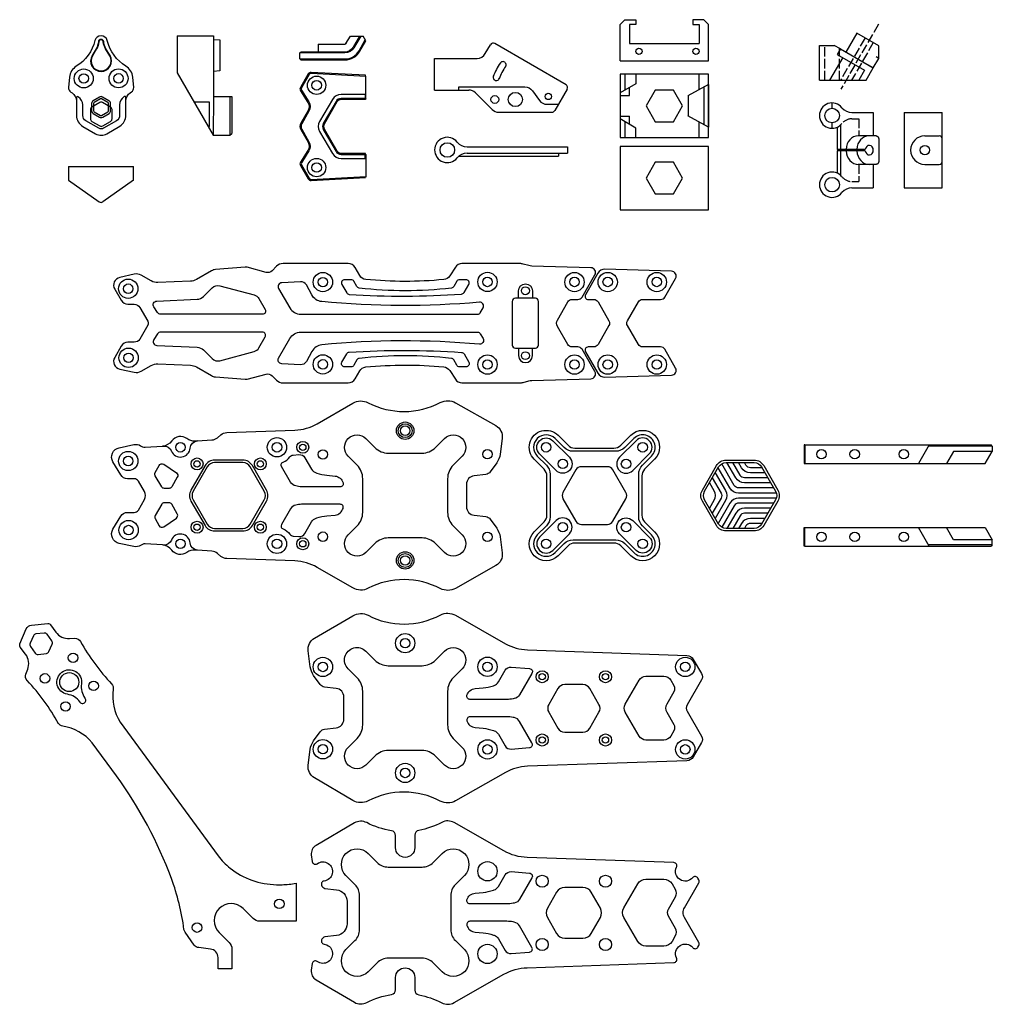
# Model space of a CAD drawing. Header units: millimetres. Extents: x -116 to 777, y -226 to 85.
# Tile 3 of 3: x 470 to 777, y -226 to 85. Entities that reach past the tile are written whole.
import ezdxf

# ---------------------------------------------------------------- set-up
doc = ezdxf.new("R2010")
doc.units = ezdxf.units.MM
doc.header["$LTSCALE"] = 0.25
doc.header["$MEASUREMENT"] = 0
doc.linetypes.add('ACAD_ISO02W100', pattern=[15, 12, -3])
for name, color, linetype in [('alu', 10, 'Continuous'), ('chamfer', 140, 'Continuous'), ('helper', 60, 'ACAD_ISO02W100'), ('outline', 160, 'Continuous'), ('rubberpad', 200, 'Continuous'), ('stack', 30, 'Continuous'), ('standoff', 74, 'Continuous'), ('TPU', 222, 'Continuous')]:
    doc.layers.add(name, color=color, linetype=linetype)

msp = doc.modelspace()

# ---------------------------------------------------------------- linework, layer by layer
for centre, radius in [((591.79, -45), 2.75), ((526.04, -75.5), 1), ((591.79, -86), 2.75)]:
    msp.add_circle(centre, radius)
at = {"layer": 'alu'}
for p, q in [((717.82, -49.49), (717.82, -55.39)), ((718.11, -49.49), (717.82, -49.49)), ((718.11, -49.49), (718.11, -55.39)), ((718.11, -49.49), (776.9, -49.49)), ((757.36, -49.49), (753.95, -55.39)), ((777.3, -49.89), (776.9, -49.49)), ((777.3, -49.89), (757.12, -49.89)), ((765.08, -51.54), (762.86, -55.39)), ((777.29, -51.54), (765.08, -51.54)), ((775.07, -55.39), (777.29, -51.54)), ((777.3, -49.89), (777.29, -51.54)), ((717.82, -55.39), (718.11, -55.39)), ((718.11, -55.39), (775.07, -55.39)), ((717.82, -81.5), (717.82, -75.6)), ((717.82, -75.6), (718.11, -75.6)), ((718.11, -81.5), (718.11, -75.6)), ((718.11, -75.6), (775.07, -75.6)), ((757.36, -81.5), (753.95, -75.6)), ((765.08, -79.46), (762.86, -75.6)), ((775.07, -75.6), (777.29, -79.46)), ((777.29, -79.46), (765.08, -79.46)), ((777.3, -81.1), (777.29, -79.46)), ((718.11, -81.5), (717.82, -81.5)), ((718.11, -81.5), (776.9, -81.5)), ((777.3, -81.1), (757.12, -81.1)), ((777.3, -81.1), (776.9, -81.5))]:
    msp.add_line(p, q, dxfattribs=at)
for points in [[(705.09, -56.05), (709.54, -63.75, -0.267949), (709.54, -67.25), (705.09, -74.95, -0.267949), (702.06, -76.7), (693.17, -76.7, -0.267949), (690.14, -74.95), (685.69, -67.25, -0.267949), (685.69, -63.75), (690.14, -56.05, -0.267949), (693.17, -54.3), (702.06, -54.3, -0.267949)], [(690.83, -74.55), (686.39, -66.85, -0.267949), (686.39, -64.15), (690.83, -56.45, -0.267949), (693.17, -55.1), (702.06, -55.1, -0.267949), (704.4, -56.45), (708.85, -64.15, -0.267949), (708.85, -66.85), (704.4, -74.55, -0.267949), (702.06, -75.9), (693.17, -75.9, -0.267949)]]:
    msp.add_lwpolyline(points, format="xyb", close=True, dxfattribs=at)
for points in [[(708.24, -63.1), (697.16, -63.1, -0.267949), (695.77, -62.3), (691.82, -55.46)], [(707.32, -61.5), (699, -61.5, -0.267949), (696.23, -59.9), (693.46, -55.1)], [(706.39, -59.9), (699, -59.9, -0.267949), (697.62, -59.1), (695.31, -55.1)], [(705.47, -58.3), (700.85, -58.3, -0.267949), (698.08, -56.7), (697.16, -55.1)], [(704.55, -56.7), (700.85, -56.7, -0.267949), (699.46, -55.9), (699, -55.1)], [(689.76, -58.3), (693, -63.9, -0.267949), (693, -67.1), (689.76, -72.7)], [(709.09, -64.7), (697.16, -64.7, -0.267949), (694.38, -63.1), (690.69, -56.7)], [(687.92, -61.5), (689.3, -63.9, -0.267949), (689.3, -67.1), (687.92, -69.5)], [(688.84, -59.9), (691.61, -64.7, -0.267949), (691.61, -66.3), (688.84, -71.1)], [(709.09, -66.3), (697.16, -66.3, 0.267949), (694.38, -67.9), (690.69, -74.3)], [(708.24, -67.9), (697.16, -67.9, 0.267949), (695.77, -68.7), (691.82, -75.54)], [(707.32, -69.5), (699, -69.5, 0.267949), (696.23, -71.1), (693.46, -75.9)], [(706.39, -71.1), (699, -71.1, 0.267949), (697.62, -71.9), (695.31, -75.9)], [(705.47, -72.7), (700.85, -72.7, 0.267949), (698.08, -74.3), (697.16, -75.9)], [(704.55, -74.3), (700.85, -74.3, 0.267949), (699.46, -75.1), (699, -75.9)]]:
    msp.add_lwpolyline(points, format="xyb", dxfattribs=at)
for centre in [(723.32, -52.44), (733.82, -52.44), (749.32, -52.44), (723.32, -78.55), (733.82, -78.55), (749.32, -78.55)]:
    msp.add_circle(centre, 1.5, dxfattribs=at)
at = {"layer": 'chamfer'}
for points in [[(627.59, -3.14), (627.59, -0.79, -1), (631.99, -0.79), (631.99, -3.14)], [(627.59, -18.94), (627.59, -21.29, 1), (631.99, -21.29), (631.99, -18.94)], [(526.2, -48.22), (525.44, -48.28, -0.177133), (522.8, -47.51, 0.416116), (518.04, -48.25, -0.222577), (515.07, -49.89)], [(526.2, -82.77), (525.44, -82.72, 0.177133), (522.8, -83.49, -0.416116), (518.04, -82.74, 0.222577), (515.07, -81.1)]]:
    msp.add_lwpolyline(points, format="xyb", dxfattribs=at)
msp.add_lwpolyline([(528.56, -56.05), (524.12, -63.75, 0.267949), (524.12, -67.25), (528.56, -74.95, 0.267949), (531.59, -76.7), (540.49, -76.7, 0.267949), (543.52, -74.95), (547.96, -67.25, 0.267949), (547.96, -63.75), (543.52, -56.05, 0.267949), (540.49, -54.3), (531.59, -54.3, 0.267949)], format="xyb", close=True, dxfattribs=at)
for centre, radius in [((565.79, 1.96), 3.05), ((617.79, 2.01), 3.05), ((645.29, 1.96), 3.05), ((655.79, 1.96), 3.05), ((671.29, 1.96), 3.05), ((504.29, -0.13), 3.05), ((504.4, -21.96), 3.05), ((565.79, -24.04), 3.05), ((617.79, -24.1), 3.05), ((645.29, -24.1), 3.05), ((655.79, -24.1), 3.05), ((671.29, -24.1), 3.05), ((551.29, -50.25), 3.05), ((559.45, -50.25), 1.88), ((504.29, -54.58), 3.05), ((526.04, -55.5), 1.88), ((546.04, -55.5), 1.88), ((504.4, -76.41), 3.05), ((526.04, -75.5), 1.88), ((546.04, -75.5), 1.88), ((551.29, -80.75), 3.05), ((559.45, -80.75), 1.88), ((591.79, -112.16), 3.05), ((565.79, -119.66), 3.05), ((617.79, -119.61), 3.05), ((680.29, -119.66), 3.05), ((635.08, -122.75), 1.9), ((655.08, -122.75), 1.9), ((565.79, -145.66), 3.05), ((617.79, -145.72), 3.05), ((635.08, -142.75), 1.9), ((655.08, -142.75), 1.9), ((680.29, -145.72), 3.05), ((591.79, -153.16), 3.05)]:
    msp.add_circle(centre, radius, dxfattribs=at)
at = {"layer": 'helper'}
msp.add_line((741.32, 83.47), (729.47, 62.94), dxfattribs=at)
at = {"layer": 'outline'}
for points in [[(510.46, -10.44, -0.267949), (510.46, -11.64), (507.92, -16.04, -0.267949), (506.19, -17.04), (504.21, -17.04, 0.267949), (502.05, -18.29), (500.01, -21.83, 0.506651), (501.63, -25.52), (506.21, -26.54, 0.187703), (508.36, -26.21), (511.5, -24.39, -0.143218), (513.69, -23.86), (523.99, -24.33, -0.120122), (525.81, -24.86), (530.57, -27.61, 0.110833), (531.82, -28), (541.21, -28.77, 0.08618), (541.89, -28.71), (547.82, -27.12, -0.267949), (549.75, -27.64), (551.13, -29.02, 0.198912), (553.25, -29.9), (573.8, -29.9, 0.267949), (575.96, -28.65), (577.43, -26.11, -0.241883), (579.35, -24.87, -0.048339), (604, -24.84, -0.229567), (605.86, -25.98), (607.64, -28.73, 0.254792), (609.74, -29.88), (628.02, -29.88, 0.065543), (629.06, -29.74), (630.86, -29.26, -0.058098), (631.78, -29.13), (650.47, -28.57, 0.567503), (651.73, -26.32), (647.67, -19.29, 0.267949), (646.37, -18.54), (644.5, -18.54, -0.267949), (643.2, -17.79), (639.88, -12.04, -0.267949), (639.88, -10.04), (643.2, -4.29, -0.267949), (644.5, -3.54), (646.37, -3.54, 0.267949), (647.67, -2.79), (651.73, 4.24, 0.567503), (650.47, 6.49), (631.78, 7.04, -0.058098), (630.86, 7.17), (629.06, 7.66, 0.065543), (628.02, 7.79), (609.74, 7.79, 0.254792), (607.64, 6.65), (605.86, 3.89, -0.229567), (604, 2.76, -0.048339), (579.35, 2.79, -0.241883), (577.43, 4.03), (575.96, 6.56, 0.267949), (573.8, 7.81), (553.25, 7.81, 0.198912), (551.13, 6.94), (549.75, 5.56, -0.267949), (547.82, 5.04), (541.89, 6.63, 0.08618), (541.21, 6.69), (531.82, 5.92, 0.110833), (530.57, 5.52), (525.81, 2.78, -0.120122), (523.99, 2.25), (513.69, 1.78, -0.143218), (511.5, 2.31), (508.36, 4.12, 0.187703), (506.21, 4.46), (501.63, 3.44, 0.506651), (500.01, -0.25), (502.05, -3.79, 0.267949), (504.21, -5.04), (506.19, -5.04, -0.267949), (507.92, -6.04), (510.46, -10.44)], [(572.43, -132.66), (572.43, -129.15, 0.381187), (570.01, -126.43), (566.32, -126.01, -0.211841), (564.92, -125.18), (562.87, -122.32, -0.123779), (561.79, -119.59), (561.14, -114.58, -0.304715), (563.14, -110.57), (575.27, -103.46, -0.25579), (580.09, -103.35, 0.245674), (602.89, -103.26, -0.255961), (607.72, -103.34), (623.5, -112.31, 0.121058), (630.39, -114.26), (680.75, -116.02, -0.258618), (682.83, -117.26), (685.43, -121.76, -0.267949), (685.43, -123.76), (680.87, -131.66, 0.267949), (680.87, -133.66), (685.43, -141.56, -0.267949), (685.43, -143.56), (682.83, -148.06, -0.258618), (680.75, -149.31), (630.39, -151.07, 0.121058), (623.5, -153.02), (607.72, -161.99, -0.255961), (602.89, -162.06, 0.245674), (580.09, -161.98, -0.25579), (575.27, -161.87), (563.14, -154.75, -0.304715), (561.14, -150.74), (561.79, -145.74, -0.123779), (562.87, -143), (564.92, -140.14, -0.211841), (566.32, -139.32), (570.01, -138.89, 0.381187), (572.43, -136.17), (572.43, -132.66)], [(482.29, -137.61, 0.063586), (472.36, -123.98, -0.286623), (471.95, -121.9), (472.52, -120.4, 0.254067), (471.88, -115.67), (470.19, -113.37, -0.263059), (470.08, -112.39), (472.07, -107.64, -0.277767), (473.73, -106.42), (478.86, -105.96, -0.263059), (479.76, -106.36), (481.45, -108.66, 0.254067), (485.76, -110.7), (487.36, -110.61, -0.286623), (489.22, -111.63, 0.061105), (499.04, -125.01, -0.231338), (499.56, -126.69, 0.182921), (501.76, -137.11), (532.68, -179.31, 0.068278), (536.46, -183.22, 0.163425), (551.17, -188.47), (552.89, -188.47, 0.045278), (557.3, -187.99), (557.3, -200.03), (545.84, -200.03, -0.198912), (543.72, -199.15), (540.56, -196, 1), (533, -203.56), (536.15, -206.72, -0.198912), (537.03, -208.84), (537.03, -215.03), (532.67, -215.03), (532.67, -211.52, 0.381187), (530.25, -208.8), (526.56, -208.37, -0.211841), (525.16, -207.55), (522.27, -203.51, -0.122711), (521.91, -202.61, 0.053468), (517.96, -186.47, 0.066003), (500.57, -154.1), (492.88, -143.61, 0.182921), (483.61, -138.38, -0.231338), (482.16, -137.38)], [(489.06, -130.78), (489.01, -130.71, 0.19944), (485.07, -128.31, -2.414477), (489.52, -125.05, 0.19944), (490.62, -129.52), (490.67, -129.6)]]:
    msp.add_lwpolyline(points, format="xyb", dxfattribs=at)
for points in [[(656.19, -11.79), (652.73, -17.79, -0.267949), (651.43, -18.54), (649.63, -18.54, 0.57735), (648.76, -20.04), (652.68, -26.83, 0.275915), (654.92, -28.08), (675.97, -27.46, 0.567503), (677.23, -25.21), (673.81, -19.29, 0.267949), (672.51, -18.54), (666.78, -18.54, -0.267949), (665.48, -17.79), (662.02, -11.79, -0.267949), (662.02, -10.29), (665.48, -4.29, -0.267949), (666.78, -3.54), (672.51, -3.54, 0.267949), (673.81, -2.79), (677.23, 3.12, 0.567503), (675.97, 5.37), (654.92, 6, 0.275915), (652.68, 4.75), (648.76, -2.04, 0.57735), (649.63, -3.54), (651.43, -3.54, -0.267949), (652.73, -4.29), (656.19, -10.29, -0.267949)], [(545.59, -3.27), (547.57, -6.71, -0.57735), (546.71, -8.21), (514.54, -8.21, -0.25302), (513.53, -7.67), (512.38, -5.9, -0.580862), (513.33, -4.04), (526.09, -3.46, 0.187138), (528.08, -2.59), (530.82, 0.15, -0.267949), (533.23, 0.8), (544.07, -2.1, -0.198912)], [(615.25, -4.4, -0.046383), (565.45, -4.22, -0.250953), (562.31, -2.12), (560.57, 1.06, 0.289662), (558.7, 2.09), (552.78, 1.75, 0.558109), (551.81, -0.05), (555.37, -6.21, 0.267949), (558.83, -8.21), (614.66, -8.21, 0.267949), (615.53, -7.71), (616.4, -6.2, 0.607408)], [(608.1, 2.22), (607.13, 0.55, -0.237617), (606.38, 0.05, -0.057079), (577.3, 0.05, -0.237617), (576.54, 0.55), (575.58, 2.22, 0.267949), (574.71, 2.72), (572.67, 2.72, 0.57735), (571.8, 1.22), (573.32, -1.41, 0.250664), (574.12, -1.91, 0.033376), (609.6, -1.84, 0.249631), (610.39, -1.34), (611.87, 1.22, 0.57735), (611.01, 2.72), (608.96, 2.72, 0.267949)], [(626.64, -18.94), (632.94, -18.94, 0.414214), (633.94, -17.94), (633.94, -4.14, 0.414214), (632.94, -3.14), (626.64, -3.14, 0.414214), (625.64, -4.14), (625.64, -17.94, 0.414214)], [(545.59, -18.82), (547.57, -15.38, 0.57735), (546.71, -13.88), (514.54, -13.88, 0.25302), (513.53, -14.42), (512.38, -16.18, 0.580862), (513.33, -18.04), (526.09, -18.62, -0.187138), (528.08, -19.5), (530.82, -22.24, 0.267949), (533.23, -22.89), (544.07, -19.98, 0.198912)], [(615.25, -17.68, 0.046383), (565.45, -17.87, 0.250953), (562.31, -19.96), (560.57, -23.14, -0.289662), (558.7, -24.18), (552.78, -23.83, -0.558109), (551.81, -22.03), (555.37, -15.88, -0.267949), (558.83, -13.88), (614.66, -13.88, -0.267949), (615.53, -14.38), (616.4, -15.89, -0.607408)], [(608.1, -24.31), (607.13, -22.63, 0.237617), (606.38, -22.14, 0.057079), (577.3, -22.14, 0.237617), (576.54, -22.63), (575.58, -24.31, -0.267949), (574.71, -24.81), (572.67, -24.81, -0.57735), (571.8, -23.31), (573.32, -20.67, -0.250664), (574.12, -20.18, -0.033376), (609.6, -20.24, -0.249631), (610.39, -20.74), (611.87, -23.31, -0.57735), (611.01, -24.81), (608.96, -24.81, -0.267949)], [(620.72, -55.16), (618.67, -58.02, -0.211841), (617.27, -58.84), (613.58, -59.26, 0.381187), (611.15, -61.98), (611.15, -65.5), (611.15, -69.01, 0.381187), (613.58, -71.73), (617.27, -72.15, -0.211841), (618.67, -72.98), (620.72, -75.84, -0.123779), (621.8, -78.57), (622.45, -83.58, -0.304715), (620.45, -87.59), (607.72, -94.82, -0.255961), (602.89, -94.9, 0.245674), (580.09, -94.81, -0.25579), (575.27, -94.7), (563.99, -88.19, 0.122785), (556.98, -86.18), (535.4, -85.42, -0.168042), (533.56, -84.72), (532.45, -83.78, 0.159695), (530.71, -83.08), (526.2, -82.77, -0.370453), (523.88, -80.49, 0.788088), (517.92, -79.58, -0.323259), (515.44, -81.13), (515.07, -81.1), (509.62, -80.73, 0.148839), (508.76, -80.93), (508.21, -81.25, -0.184189), (506.09, -81.59), (501.45, -80.63, -0.515894), (499.47, -76.13), (501.92, -72.04, -0.26374), (504.08, -70.82), (506.19, -70.82, 0.267949), (507.49, -70.07), (509.41, -66.75, 0.267949), (509.41, -64.24), (507.49, -60.93, 0.267949), (506.19, -60.18), (504.08, -60.18, -0.26374), (501.92, -58.95), (499.47, -54.86, -0.515894), (501.45, -50.37), (506.09, -49.4, -0.184189), (508.21, -49.74), (508.76, -50.06, 0.148839), (509.62, -50.26), (515.07, -49.89), (515.44, -49.87, -0.323259), (517.92, -51.42, 0.788088), (523.88, -50.51, -0.370453), (526.2, -48.22), (530.71, -47.92, 0.159695), (532.45, -47.22), (533.56, -46.28, -0.168042), (535.4, -45.57), (556.98, -44.82, 0.122785), (563.99, -42.81), (575.27, -36.29, -0.25579), (580.09, -36.18, 0.245674), (602.89, -36.1, -0.255961), (607.72, -36.17), (620.45, -43.41, -0.304715), (622.45, -47.42), (621.8, -52.42, -0.123779)], [(605.19, -65.5), (605.19, -70.83, 0.198912), (606.95, -75.07), (609.79, -77.91, -1), (604.2, -83.49), (601.36, -80.66, 0.198912), (597.12, -78.9), (586.46, -78.9, 0.198912), (582.22, -80.66), (579.38, -83.49, -1), (573.79, -77.91), (576.63, -75.07, 0.198912), (578.39, -70.83), (578.39, -65.5), (578.39, -60.17, 0.198912), (576.63, -55.93), (573.79, -53.09, -1), (579.38, -47.5), (582.22, -50.34, 0.198912), (586.46, -52.1), (597.12, -52.1, 0.198912), (601.36, -50.34), (604.2, -47.5, -1), (609.79, -53.09), (606.95, -55.93, 0.198912), (605.19, -60.17)], [(557.63, -62.56), (557.21, -62.47, -0.21617), (555.54, -61.27), (552.7, -56.37, -0.457378), (553.2, -54.94, 0.137336), (555.37, -53.29, -0.213709), (556.44, -52.7), (558.22, -52.55, -0.290118), (560.12, -53.54), (562.24, -57.21, 0.184146), (563.62, -58.34), (563.84, -58.41, 0.05536), (567.08, -59.1), (569.62, -59.34, -0.303236), (572.2, -61.46, -0.503679), (571.24, -62.75), (559.57, -62.75, -0.048944)], [(517.18, -63.25), (515.74, -63.25, -0.267949), (514.87, -62.75), (512.83, -59.22, -0.259144), (512.82, -58.25), (514.04, -55.97, -0.447112), (515.49, -55.61), (519.5, -58.37, -0.391528), (519.8, -59.7), (518.04, -62.75, -0.267949)], [(542.82, -74.55), (547.27, -66.85, 0.267949), (547.27, -64.15), (542.82, -56.45, 0.267949), (540.49, -55.1), (531.59, -55.1, 0.267949), (529.26, -56.45), (524.81, -64.15, 0.267949), (524.81, -66.85), (529.26, -74.55, 0.267949), (531.59, -75.9), (540.49, -75.9, 0.267949)], [(517.18, -67.75), (515.74, -67.75, 0.267949), (514.87, -68.25), (512.83, -71.78, 0.259144), (512.82, -72.75), (514.04, -75.03, 0.447112), (515.49, -75.38), (519.5, -72.62, 0.391528), (519.8, -71.3), (518.04, -68.25, 0.267949)], [(557.63, -68.44), (557.21, -68.52, 0.21617), (555.54, -69.72), (552.7, -74.63, 0.457378), (553.2, -76.06, -0.137336), (555.37, -77.71, 0.213709), (556.44, -78.3), (558.22, -78.44, 0.290118), (560.12, -77.45), (562.24, -73.78, -0.184146), (563.62, -72.66), (563.84, -72.58, -0.05536), (567.08, -71.9), (569.62, -71.65, 0.303236), (572.2, -69.54, 0.503679), (571.24, -68.25), (559.57, -68.25, 0.048944)], [(474.32, -109.82), (473.28, -112.2, 0.267949), (473.38, -113.19), (474.92, -115.29, 0.267949), (475.83, -115.69), (478.42, -115.41, 0.267949), (479.22, -114.82), (480.27, -112.44, 0.267949), (480.16, -111.45), (478.63, -109.35, 0.267949), (477.71, -108.95), (475.13, -109.23, 0.267949)], [(605.19, -132.66), (605.19, -137.99, 0.198912), (606.95, -142.23), (609.79, -145.07, -1), (604.2, -150.66), (601.36, -147.82, 0.198912), (597.12, -146.06), (586.46, -146.06, 0.198912), (582.22, -147.82), (579.38, -150.66, -1), (573.79, -145.07), (576.63, -142.23, 0.198912), (578.39, -137.99), (578.39, -132.66), (578.39, -127.33, 0.198912), (576.63, -123.09), (573.79, -120.25, -1), (579.38, -114.67), (582.22, -117.5, 0.198912), (586.46, -119.26), (597.12, -119.26, 0.198912), (601.36, -117.5), (604.2, -114.67, -1), (609.79, -120.25), (606.95, -123.09, 0.198912), (605.19, -127.33)], [(619.88, -125.5, 0.184146), (621.26, -124.38), (623.38, -120.71, -0.290118), (625.28, -119.71), (631.08, -120.19, -0.550246), (631.86, -121.69), (627.96, -128.44, -0.21617), (626.28, -129.64), (625.87, -129.72, -0.048944), (623.93, -129.91), (612.26, -129.91, -0.503679), (611.3, -128.62, -0.303236), (613.88, -126.51), (616.42, -126.26, 0.05536), (619.66, -125.58)], [(661.33, -131.41), (665.71, -123.83, -0.267949), (667.87, -122.58), (673.52, -122.58, -0.267949), (675.69, -123.83), (676.67, -125.52, -0.267949), (676.67, -127.52), (674.42, -131.41, 0.267949), (674.42, -133.91), (676.67, -137.8, -0.267949), (676.67, -139.8), (675.69, -141.5, -0.267949), (673.52, -142.75), (667.87, -142.75, -0.267949), (665.71, -141.5), (661.33, -133.91, -0.267949)], [(640.03, -126.5), (637.15, -131.5, 0.267949), (637.15, -134), (640.03, -139, 0.267949), (642.2, -140.25), (647.97, -140.25, 0.267949), (650.14, -139), (653.02, -134, 0.267949), (653.02, -131.5), (650.14, -126.5, 0.267949), (647.97, -125.25), (642.2, -125.25, 0.267949)], [(619.88, -139.82, -0.184146), (621.26, -140.95), (623.38, -144.62, 0.290118), (625.28, -145.61), (631.08, -145.13, 0.550246), (631.86, -143.63), (627.96, -136.89, 0.21617), (626.28, -135.68), (625.87, -135.6, 0.048944), (623.93, -135.41), (612.26, -135.41, 0.503679), (611.3, -136.7, 0.303236), (613.88, -138.81), (616.42, -139.06, -0.05536), (619.66, -139.75)]]:
    msp.add_lwpolyline(points, format="xyb", close=True, dxfattribs=at)
for centre, radius in [((629.79, -0.79), 1.25), ((629.79, -21.29), 1.25), ((591.79, -45), 2.2), ((591.79, -45), 1.5), ((559.45, -50.25), 1), ((559.45, -80.75), 1), ((591.79, -86), 2.2), ((591.79, -86), 1.5), ((591.79, -112.16), 1.5), ((486.85, -116.77), 1.5), ((477.98, -123.27), 1.5), ((485.67, -124.46), 3), ((493.36, -125.64), 1.5), ((484.48, -132.15), 1.5), ((591.79, -153.16), 1.5), ((552.03, -194.53), 1.5), ((552.03, -194.53), 1.5), ((552.03, -194.53), 1.5)]:
    msp.add_circle(centre, radius, dxfattribs=at)
msp.add_arc((489.86, -130.19), 1, 216.0071, 36.4548, dxfattribs=at)
at = {"layer": 'rubberpad'}
for points in [[(636.58, -71.69), (636.58, -59.31, 0.198912), (635.7, -57.19), (632.55, -54.03, -1), (640.12, -46.46), (643.27, -49.62, 0.198912), (645.39, -50.5), (657.77, -50.5, 0.198912), (659.89, -49.62), (663.05, -46.46, -1), (670.62, -54.03), (667.46, -57.19, 0.198912), (666.58, -59.31), (666.58, -71.69, 0.198912), (667.46, -73.81), (670.62, -76.96, -1), (663.05, -84.53), (659.89, -81.38, 0.198912), (657.77, -80.5), (645.39, -80.5, 0.198912), (643.27, -81.38), (640.12, -84.53, -1), (632.55, -76.96), (635.7, -73.81, 0.198912)], [(665.58, -72.25), (665.58, -58.74, -0.198912), (666.75, -55.91), (669.63, -53.04, 1), (664.04, -47.45), (661.17, -50.33, -0.198912), (658.34, -51.5), (644.83, -51.5, -0.198912), (642, -50.33), (639.13, -47.45, 1), (633.54, -53.04), (636.41, -55.91, -0.198912), (637.58, -58.74), (637.58, -72.25, -0.198912), (636.41, -75.08), (633.54, -77.95, 1), (639.13, -83.54), (642, -80.67, -0.198912), (644.83, -79.5), (658.34, -79.5, -0.198912), (661.17, -80.67), (664.04, -83.54, 1), (669.63, -77.95), (666.75, -75.08, -0.198912)], [(638.42, -48.16), (643.67, -53.41, -1), (639.5, -57.58), (634.25, -52.33, -1)], [(664.75, -48.16), (659.5, -53.41, 1), (663.67, -57.58), (668.92, -52.33, 1)], [(645.75, -57.4), (641.65, -64.5, 0.267949), (641.65, -66.5), (645.75, -73.6, 0.267949), (647.48, -74.6), (655.68, -74.6, 0.267949), (657.41, -73.6), (661.51, -66.5, 0.267949), (661.51, -64.5), (657.41, -57.4, 0.267949), (655.68, -56.4), (647.48, -56.4, 0.267949)], [(638.42, -82.83), (643.67, -77.58, 1), (639.5, -73.41), (634.25, -78.66, 1)], [(664.75, -82.83), (659.5, -77.58, -1), (663.67, -73.41), (668.92, -78.66, -1)], [(679.6, -197.29, -0.131652), (680, -195.79), (684.56, -187.9, 0.267949), (684.56, -186.9), (684.27, -186.39, 0.521624), (682.63, -186.25, -0.887777), (677.55, -182.95, 0.544093), (676.69, -181.51), (630.35, -179.89, -0.121058), (623.01, -177.81), (607.22, -168.84, 0.255961), (603.36, -168.78, -0.075818), (596.07, -171.31, 0.361621), (594.84, -172.79), (594.84, -176.79, -1), (588.74, -176.79), (588.74, -172.92, 0.369635), (587.47, -171.43, -0.081058), (579.63, -168.87, 0.255579), (575.78, -168.95), (563.64, -176.07, 0.305284), (562.13, -179.09), (562.4, -181.16, 0.570887), (563.99, -181.84, -1.291849), (566.18, -187.32, 0.567889), (565.49, -188.89), (565.73, -189.23, 0.211841), (566.44, -189.65), (570.12, -190.07, -0.381187), (573.43, -193.78), (573.43, -197.29), (573.43, -200.81, -0.381187), (570.12, -204.52), (566.44, -204.94, 0.211841), (565.73, -205.36), (565.49, -205.69, 0.567889), (566.18, -207.27, -1.291849), (563.99, -212.75, 0.570887), (562.4, -213.43), (562.13, -215.5, 0.305284), (563.64, -218.52), (575.78, -225.64, 0.255579), (579.63, -225.72, -0.081058), (587.47, -223.16, 0.369635), (588.74, -221.67), (588.74, -217.79, -1), (594.84, -217.79), (594.84, -221.8, 0.361621), (596.07, -223.28, -0.075818), (603.36, -225.81, 0.255961), (607.22, -225.75), (623.01, -216.78, -0.121058), (630.35, -214.7), (676.69, -213.08, 0.544093), (677.55, -211.64, -0.887777), (682.63, -208.34, 0.521624), (684.27, -208.2), (684.56, -207.69, 0.267949), (684.56, -206.69), (680, -198.79, -0.131652)], [(606.19, -197.29), (606.19, -202.62, 0.198912), (607.65, -206.16), (610.49, -209, -1), (603.49, -216), (600.65, -213.16, 0.198912), (597.12, -211.69), (586.46, -211.69, 0.198912), (582.93, -213.16), (580.09, -216, -1), (573.09, -209), (575.93, -206.16, 0.198912), (577.39, -202.62), (577.39, -197.29), (577.39, -191.97, 0.198912), (575.93, -188.43), (573.09, -185.59, -1), (580.09, -178.59), (582.93, -181.43, 0.198912), (586.46, -182.89), (597.12, -182.89, 0.198912), (600.65, -181.43), (603.49, -178.59, -1), (610.49, -185.59), (607.65, -188.43, 0.198912), (606.19, -191.97)], [(619.88, -190.14, 0.184146), (621.26, -189.01), (623.38, -185.34, -0.290118), (625.28, -184.35), (631.08, -184.83, -0.550246), (631.86, -186.32), (627.96, -193.07, -0.21617), (626.28, -194.27), (625.87, -194.35, -0.048944), (623.93, -194.54), (612.26, -194.54, -0.503679), (611.3, -193.25, -0.303236), (613.88, -191.14), (616.42, -190.89, 0.05536), (619.66, -190.21)], [(639.6, -190.88), (636.71, -195.88, 0.267949), (636.71, -198.88), (639.6, -203.88, 0.267949), (642.2, -205.38), (647.97, -205.38, 0.267949), (650.57, -203.88), (653.46, -198.88, 0.267949), (653.46, -195.88), (650.57, -190.88, 0.267949), (647.97, -189.38), (642.2, -189.38, 0.267949)], [(660.9, -195.79), (665.28, -188.21, -0.267949), (667.87, -186.71), (673.52, -186.71, -0.267949), (676.12, -188.21), (677.1, -189.91, -0.267949), (677.1, -192.41), (674.86, -196.29, 0.267949), (674.86, -198.29), (677.1, -202.18, -0.267949), (677.1, -204.68), (676.12, -206.38, -0.267949), (673.52, -207.88), (667.87, -207.88, -0.267949), (665.28, -206.38), (660.9, -198.79, -0.267949)], [(619.88, -204.45, -0.184146), (621.26, -205.58), (623.38, -209.25, 0.290118), (625.28, -210.24), (631.08, -209.76, 0.550246), (631.86, -208.27), (627.96, -201.52, 0.21617), (626.28, -200.32), (625.87, -200.24, 0.048944), (623.93, -200.04), (612.26, -200.04, 0.503679), (611.3, -201.34, 0.303236), (613.88, -203.45), (616.42, -203.7, -0.05536), (619.66, -204.38)]]:
    msp.add_lwpolyline(points, format="xyb", close=True, dxfattribs=at)
for centre, radius in [((617.79, -184.24), 3.05), ((635.08, -187.38), 1.9), ((655.08, -187.38), 1.9), ((617.79, -210.35), 3.05), ((635.08, -207.38), 1.9), ((655.08, -207.38), 1.9)]:
    msp.add_circle(centre, radius, dxfattribs=at)
at = {"layer": 'stack'}
for centre, radius in [((520.79, -50.25), 1.5), ((551.29, -50.25), 1.5), ((636.33, -50.25), 1.5), ((636.33, -50.25), 1.5), ((666.83, -50.25), 1.5), ((526.04, -55.5), 1), ((546.04, -55.5), 1), ((641.58, -55.5), 1.5), ((661.58, -55.5), 1.5), ((546.04, -75.5), 1), ((641.58, -75.5), 1.5), ((661.58, -75.5), 1.5), ((520.79, -80.75), 1.5), ((551.29, -80.75), 1.5), ((636.33, -80.75), 1.5), ((636.33, -80.75), 1.5), ((666.83, -80.75), 1.5), ((635.08, -122.75), 1), ((655.08, -122.75), 1), ((635.08, -142.75), 1), ((655.08, -142.75), 1)]:
    msp.add_circle(centre, radius, dxfattribs=at)
at = {"layer": 'standoff'}
for centre in [(565.79, 1.96), (565.79, 1.96), (617.79, 2.01), (645.29, 2.01), (655.79, 2.01), (671.29, 2.01), (504.29, -0.13), (504.4, -21.96), (565.79, -24.04), (565.79, -24.04), (617.79, -24.1), (617.79, -24.1), (645.29, -24.1), (655.79, -24.1), (671.29, -24.1), (565.79, -52.5), (617.79, -52.44), (504.29, -54.58), (504.4, -76.41), (565.79, -78.5), (617.79, -78.55), (565.79, -119.66), (617.79, -119.61), (680.29, -119.61), (565.79, -145.66), (617.79, -145.72), (680.29, -145.72), (526.03, -202.03)]:
    msp.add_circle(centre, 1.5, dxfattribs=at)
at = {"layer": 'TPU'}
for p, q in [((661.17, 84.88), (659.67, 83.38)), ((661.17, 84.88), (664.67, 84.88)), ((664.67, 84.88), (664.67, 83.38)), ((686.17, 84.88), (682.67, 84.88)), ((682.67, 84.88), (682.67, 83.38)), ((687.67, 83.38), (686.17, 84.88)), ((659.67, 71.88), (659.67, 83.38)), ((664.67, 83.38), (662.67, 83.38)), ((662.67, 83.38), (662.67, 77.38)), ((682.67, 83.38), (684.67, 83.38)), ((684.67, 83.38), (684.67, 77.38)), ((687.67, 71.88), (687.67, 83.38)), ((519.77, 79.81), (531.18, 79.81)), ((519.77, 79.81), (519.77, 68.08)), ((531.18, 78.66), (533.18, 78.52)), ((533.18, 78.52), (533.18, 68.68)), ((573.09, 77.31), (574.47, 79.72)), ((574.47, 79.72), (578.49, 79.72)), ((579.38, 78.17), (578.49, 79.72)), ((734.5, 80.66), (731.02, 74.63)), ((741.43, 76.66), (734.5, 80.66)), ((564.35, 77.17), (564.35, 74.67)), ((617.11, 74.15), (618.73, 76.95)), ((642.61, 64.31), (620.09, 77.31)), ((662.67, 77.38), (684.67, 77.38)), ((722.68, 65.74), (722.68, 76.74)), ((722.68, 76.74), (727.38, 76.74)), ((729.29, 75.63), (727.38, 76.74)), ((729.29, 75.63), (728.29, 73.9)), ((729.29, 75.63), (739.68, 69.63)), ((741.43, 72.66), (741.43, 76.66)), ((558.52, 74.37), (558.82, 74.67)), ((558.52, 72.47), (558.52, 74.37)), ((558.52, 72.47), (558.82, 72.17)), ((601.11, 62.65), (601.11, 72.65)), ((601.11, 72.65), (614.51, 72.65)), ((659.67, 71.88), (687.67, 71.88)), ((730.02, 72.9), (725.89, 65.74)), ((728.29, 73.9), (736.95, 68.9)), ((739.68, 69.63), (741.43, 72.66)), ((741.43, 72.66), (740.57, 73.16)), ((533.18, 68.68), (531.18, 68.54)), ((736.95, 68.9), (735.12, 65.74)), ((737.43, 65.74), (739.68, 69.63)), ((739.68, 69.63), (737.95, 70.63)), ((519.77, 68.08), (531.16, 48.34)), ((579.37, 66.96), (579.26, 67.31)), ((579.37, 59.98), (579.37, 66.96)), ((601.11, 63.45), (601.11, 68.45)), ((687.67, 67.65), (659.67, 67.65)), ((659.67, 67.65), (659.67, 47.65)), ((661.17, 67.65), (661.17, 62.63)), ((664.67, 67.65), (664.67, 64.65)), ((684.67, 62.76), (684.67, 67.65)), ((687.67, 47.65), (687.67, 67.65)), ((722.68, 65.74), (735.12, 65.74)), ((735.12, 65.74), (737.43, 65.74)), ((601.11, 62.65), (611.87, 62.65)), ((642.97, 62.95), (639.05, 56.15)), ((664.67, 64.65), (659.67, 61.77)), ((662.67, 60.9), (662.67, 63.5)), ((687.67, 64.4), (681.15, 60.83)), ((686.17, 63.58), (686.17, 51.73)), ((687.67, 64.4), (687.67, 50.9)), ((531.18, 60.61), (531.16, 48.34)), ((536.43, 60.61), (536.43, 48.34)), ((579.17, 61.29), (579.17, 59.63)), ((579.37, 59.98), (579.17, 59.63)), ((613.99, 61.78), (619.23, 56.53)), ((659.67, 60.9), (659.67, 54.4)), ((659.67, 60.9), (662.67, 60.9)), ((681.17, 60.84), (681.17, 54.47)), ((530.02, 58.82), (525.11, 58.82)), ((530.02, 51.18), (530.02, 58.82)), ((726.63, 58.57), (726.63, 56.87)), ((621.35, 55.65), (638.19, 55.65)), ((659.67, 54.4), (662.67, 54.4)), ((664.67, 50.65), (659.67, 53.54)), ((662.67, 51.81), (662.67, 54.4)), ((687.67, 50.9), (681.15, 54.48)), ((732.93, 55.57), (739.68, 55.57)), ((739.68, 55.57), (739.68, 48.16)), ((749.49, 55.57), (749.49, 31.74)), ((749.49, 55.57), (761.49, 55.57)), ((761.49, 47.16), (761.49, 55.57)), ((530.02, 51.18), (529.52, 51.18)), ((661.17, 52.67), (661.17, 47.65)), ((664.67, 47.65), (664.67, 50.65)), ((684.67, 47.65), (684.67, 52.55)), ((726.63, 52.27), (726.63, 50.57)), ((728.29, 50.91), (728.29, 43.91)), ((729.29, 51.54), (729.29, 43.91)), ((531.16, 48.34), (536.43, 48.34)), ((536.43, 48.34), (536.98, 48.89)), ((659.67, 47.65), (687.67, 47.65)), ((740.57, 48.16), (734.92, 48.16)), ((755.99, 48.16), (760.49, 48.16)), ((761.49, 40.16), (761.49, 47.16)), ((611.35, 44.71), (643.11, 44.71)), ((643.11, 44.71), (643.11, 42.71)), ((687.67, 44.83), (659.67, 44.83)), ((659.67, 44.83), (659.67, 24.83)), ((687.67, 24.83), (687.67, 44.83)), ((737.12, 43.91), (728.29, 43.91)), ((579.37, 42.32), (579.17, 42.67)), ((579.17, 41.01), (579.17, 42.67)), ((579.37, 42.32), (579.37, 35.34)), ((608.71, 41.71), (640.21, 41.71)), ((611.35, 42.71), (643.11, 42.71)), ((640.21, 42.71), (640.21, 41.71)), ((737.12, 43.41), (728.29, 43.41)), ((728.29, 43.41), (728.29, 36.4)), ((729.29, 43.41), (729.29, 35.77)), ((485.44, 38.53), (505.96, 38.53)), ((485.44, 38.53), (485.44, 34.13)), ((505.96, 34.13), (505.96, 38.53)), ((740.57, 39.16), (734.92, 39.16)), ((739.68, 39.16), (739.68, 31.74)), ((755.99, 39.16), (760.49, 39.16)), ((761.49, 31.74), (761.49, 40.16)), ((579.37, 35.34), (579.26, 34.99)), ((485.44, 34.13), (495.13, 27.33)), ((505.96, 34.13), (496.28, 27.33)), ((732.93, 31.74), (739.68, 31.74)), ((749.49, 31.74), (761.49, 31.74)), ((659.67, 24.83), (687.67, 24.83))]:
    msp.add_line(p, q, dxfattribs=at)
at = {"layer": 'TPU', "linetype": 'ACAD_ISO02W100'}
for p, q in [((737.1, 79.16), (729.35, 65.74)), ((724.38, 65.74), (724.38, 76.73)), ((728.98, 65.74), (728.98, 75.81)), ((739.7, 77.66), (732.81, 65.74)), ((732.93, 53.57), (735.12, 53.57)), ((735.12, 53.57), (735.12, 48.16)), ((735.12, 39.16), (735.12, 33.74)), ((732.93, 33.74), (735.12, 33.74))]:
    msp.add_line(p, q, dxfattribs=at)
at = {"layer": 'TPU'}
for points in [[(494, 48.82, 0.27026), (497.53, 48.83), (501.59, 51.21, 0.267015), (503.57, 54.67), (503.56, 59.26, -0.254285), (504.92, 61.79), (505.35, 62.06, 0.278716), (506.02, 63.46), (505.71, 66.76, 0.237387), (503.56, 70.19, -0.200404), (497.65, 78.28, 0.347443), (495.7, 79.81, 0.347443), (493.75, 78.27, -0.200404), (487.88, 70.16, 0.237387), (485.75, 66.72), (485.45, 63.42, 0.278716), (486.13, 62.02), (486.56, 61.74, -0.254285), (487.93, 59.23), (487.94, 54.64, 0.267015), (489.93, 51.18)], [(495.72, 68.54, 0.583297), (498.55, 73.56), (497.25, 75.7, -0.116067), (496.55, 77.88, 0.391205), (495.7, 78.66, 0.391205), (494.85, 77.88, -0.116067), (494.16, 75.7), (492.88, 73.55, 0.583297)], [(495.72, 68.68, 0.583297), (498.43, 73.49), (497.13, 75.63, -0.116067), (496.41, 77.87, 0.391205), (495.7, 78.52, 0.391205), (494.99, 77.87, -0.116067), (494.28, 75.63), (492.99, 73.48, 0.583297)], [(498.21, 59.29), (496.2, 60.44, 0.267949), (495.2, 60.44), (493.21, 59.28, 0.267949), (492.71, 58.41), (492.71, 56.1, 0.267949), (493.22, 55.24), (495.22, 54.09, 0.267949), (496.22, 54.09), (498.22, 55.25, 0.267949), (498.71, 56.12), (498.71, 58.43, 0.267949)], [(497.88, 58.73), (495.88, 59.88, 0.267949), (495.53, 59.88), (493.53, 58.72, 0.267949), (493.36, 58.41), (493.36, 56.1, 0.267949), (493.54, 55.8), (495.54, 54.65, 0.267949), (495.89, 54.65), (497.89, 55.81, 0.267949), (498.06, 56.12), (498.06, 58.43, 0.267949)], [(492.32, 56.43), (492.32, 53.55, 0.267949), (492.79, 52.74), (495.29, 51.3, 0.267949), (496.23, 51.3), (498.72, 52.75, 0.267949), (499.19, 53.56), (499.18, 56.45, 0.267949), (498.71, 57.25), (496.21, 58.69, 0.267949), (495.28, 58.69), (492.78, 57.24, 0.267949)]]:
    msp.add_lwpolyline(points, format="xyb", close=True, dxfattribs=at)
msp.add_lwpolyline([(531.18, 79.81), (531.18, 60.61), (536.98, 60.61), (536.98, 48.89)], dxfattribs=at)
for points in [[(577.73, 79.72), (575.59, 76.02, -0.267949), (572.73, 74.37), (558.52, 74.37)], [(558.52, 72.47), (572.73, 72.47, 0.267949), (577.24, 75.07), (579.2, 78.47)], [(577.38, 79.72), (575.33, 76.17, -0.267949), (572.73, 74.67), (558.82, 74.67)], [(558.82, 72.17), (572.73, 72.17, 0.267949), (577.5, 74.92), (579.38, 78.17)], [(564.35, 77.17), (572.73, 77.17, 0.339454), (573.22, 77.54)], [(579.26, 67.31), (562.06, 68.22, 0.282107), (561.14, 67.72), (558.69, 63.47, 0.278274), (558.71, 62.44), (561.05, 58.72, -0.278274), (561.1, 56.14), (558.79, 52.15, 0.267949), (558.79, 50.15), (561.1, 46.15, -0.278274), (561.05, 43.57), (558.71, 39.86, 0.278274), (558.69, 38.83), (561.14, 34.58, 0.282107), (562.06, 34.08), (579.26, 34.99)], [(579.37, 66.96), (562.04, 67.87, 0.282107), (561.45, 67.54), (558.99, 63.3, 0.278274), (559.01, 62.62), (561.35, 58.91, -0.278274), (561.4, 55.97), (559.1, 51.97, 0.267949), (559.1, 50.32), (561.4, 46.33, -0.278274), (561.35, 43.39), (559.01, 39.67, 0.278274), (558.99, 39), (561.45, 34.75, 0.282107), (562.04, 34.43), (579.37, 35.34)], [(608.71, 62.65), (608.71, 63.65), (629.58, 63.65, -0.239952), (632.01, 62.42), (634.21, 59.39, 0.239952), (636.64, 58.15), (640.21, 58.15)], [(503.56, 59.26), (503.56, 60.29, 0.596017), (503.05, 60.56), (502.92, 60.48, 0.251046), (501.56, 57.99), (501.57, 54.66, -0.267015), (500.58, 52.93), (496.52, 50.55, -0.27026), (495.01, 50.55), (490.93, 52.91, -0.267015), (489.94, 54.64), (489.93, 57.97, 0.251046), (488.56, 60.45), (488.43, 60.53, 0.596017), (487.92, 60.25), (487.93, 59.23)], [(579.17, 61.29), (571.54, 61.29, 0.267949), (568.8, 59.71), (564.77, 52.73, 0.267949), (564.77, 49.57), (568.8, 42.59, 0.267949), (571.54, 41.01), (579.17, 41.01)], [(579.37, 59.98), (571.54, 59.98, 0.267949), (569.94, 59.05), (565.91, 52.07, 0.267949), (565.91, 50.22), (569.94, 43.24, 0.267949), (571.54, 42.32), (579.37, 42.32)], [(579.17, 59.63), (571.54, 59.63, 0.267949), (570.24, 58.88), (566.21, 51.9, 0.267949), (566.21, 50.4), (570.24, 43.42, 0.267949), (571.54, 42.67), (579.17, 42.67)]]:
    msp.add_lwpolyline(points, format="xyb", dxfattribs=at)
for points in [[(670.79, 62.65), (667.9, 57.65), (670.79, 52.65), (676.56, 52.65), (679.45, 57.65), (676.56, 62.65)], [(670.79, 39.83), (667.9, 34.83), (670.79, 29.83), (676.56, 29.83), (679.45, 34.83), (676.56, 39.83)]]:
    msp.add_lwpolyline(points, close=True, dxfattribs=at)
for centre, radius in [((665.67, 74.88), 1), ((683.67, 74.88), 1), ((490.23, 66.32), 3), ((501.23, 66.34), 3), ((490.23, 66.32), 1.5), ((501.23, 66.34), 1.5), ((563.82, 64.15), 2.9), ((563.82, 64.15), 1.5), ((620.11, 59.65), 1.25), ((626.61, 59.65), 2.25), ((637.01, 60.62), 1), ((726.68, 54.57), 2.3), ((605.11, 43.71), 2.3), ((755.99, 43.66), 1.5), ((563.82, 38.15), 2.9), ((563.82, 38.15), 1.5), ((726.68, 32.74), 2.3)]:
    msp.add_circle(centre, radius, dxfattribs=at)
for centre, radius, start, end in [((619.59, 76.45), 1, 60, 150), ((614.51, 75.65), 3, 270, 330), ((622.66, 70.64), 1, 320.1658, 150), ((637.01, 60.62), 18.5, 144.8174, 160.1364), ((637.01, 60.62), 16.5, 144.7853, 160.1685), ((620.58, 66.64), 1, 154.9538, 344.788), ((611.87, 59.65), 3, 45, 90), ((642.11, 63.45), 1, 330, 60), ((621.35, 58.65), 3, 225, 270), ((638.19, 56.65), 1, 270, 330), ((726.68, 54.57), 4, 38.6822, 321.3178), ((732.93, 59.57), 4, 218.6822, 270), ((605.11, 43.71), 4, 38.6822, 321.3178), ((755.99, 43.66), 4.5, 90, 270), ((760.49, 47.16), 1, 0, 90), ((611.35, 48.71), 4, 218.6822, 270), ((611.35, 38.71), 4, 90, 141.3178), ((760.49, 40.16), 1, 270, 360), ((726.68, 32.74), 4, 38.6822, 321.3178), ((732.93, 27.74), 4, 90, 141.3178), ((495.7, 28.15), 1, 234.9559, 305.0441)]:
    msp.add_arc(centre, radius, start, end, dxfattribs=at)
at = {"layer": 'TPU', "linetype": 'ACAD_ISO02W100'}
for centre, start, end in [((732.93, 49.57), 90, 141.3178), ((732.93, 37.74), 218.6822, 270)]:
    msp.add_arc(centre, 4, start, end, dxfattribs=at)
at = {"layer": 'TPU'}
for centre, major_axis, ratio, start_param, end_param in [((734.87, 43.66), (-0.11, 4.5), 0.840708, 6.241066, 7.77735), ((738.29, 43.66), (-0.11, 4.5), 0.840708, 6.241066, 7.77735), ((731.52, 43.66), (0, 1.5), 0.866025, 4.544941, 4.879837), ((738.4, 43.66), (0, 1.5), 0.866025, 1.738244, 7.686534), ((734.87, 43.66), (-0.11, 4.5), 0.840708, 7.888494, 9.424778), ((738.29, 43.66), (-0.11, 4.5), 0.840708, 7.888494, 9.424778)]:
    msp.add_ellipse(centre, major_axis=major_axis, ratio=ratio, start_param=start_param, end_param=end_param, dxfattribs=at)
msp.add_rational_spline([(740.57, 48.16), (741.43, 48.16), (741.43, 47.16), (741.43, 43.66), (741.43, 40.16), (741.43, 39.16), (740.57, 39.16)], [1, 0.707106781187, 1, 1, 1, 0.707106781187, 1], degree=2, knots=[0, 0, 0, 1.570796, 1.570796, 2.570796, 2.570796, 4.141593, 4.141593, 4.141593], dxfattribs=at)

doc.saveas('drawing.dxf')
